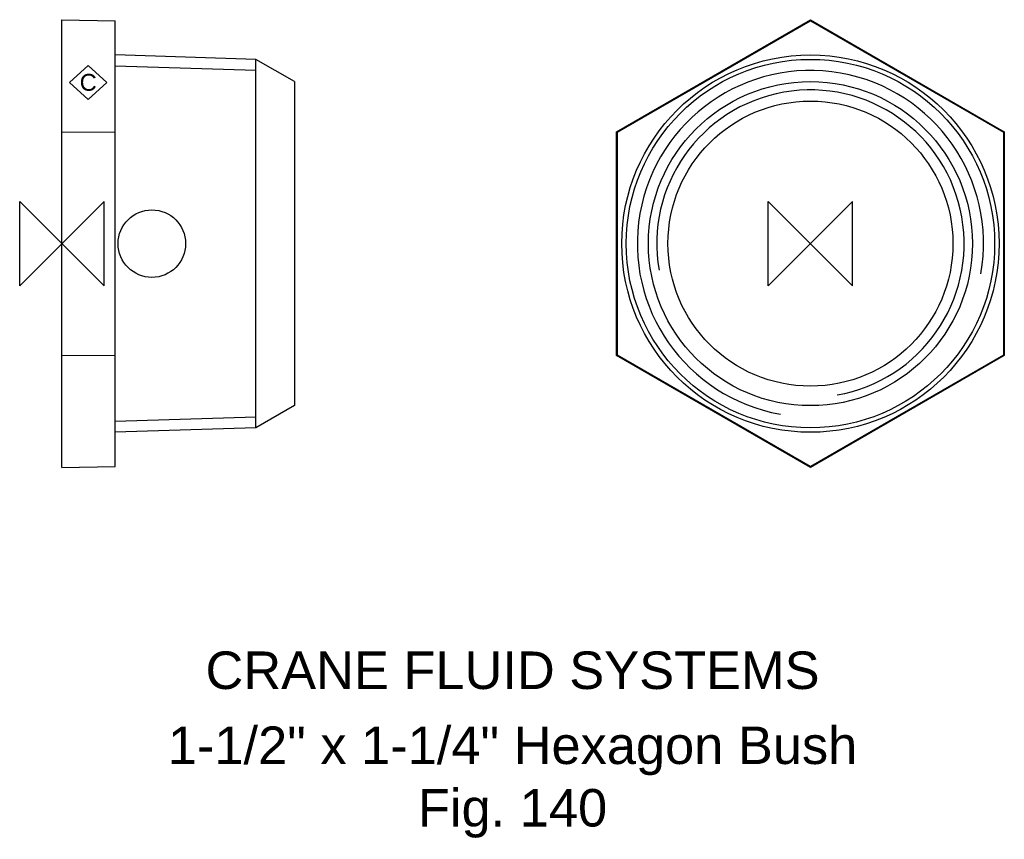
# Model space of a CAD drawing. Extents: x -6 to 126, y -79 to 30.
import ezdxf

# ---------------------------------------------------------------- set-up
doc = ezdxf.new("R2010")
doc.units = 0
doc.header["$MEASUREMENT"] = 0
doc.layers.get('0').update_dxf_attribs({"linetype": 'CONTINUOUS'})
for name, color, linetype in [('DETAIL', 2, 'CONTINUOUS'), ('ORIGIN', 6, 'CONTINUOUS'), ('SYMBOL', 3, 'CONTINUOUS')]:
    doc.layers.add(name, color=color, linetype=linetype)
doc.layers.add('TEXT', color=7, linetype='CONTINUOUS', lineweight=13)
doc.styles.add('fastrack', font='ARIAL.TTF')

# ---------------------------------------------------------------- blocks, each defined once
blk = doc.blocks.new('ZPO')
at = {"layer": 'ORIGIN'}
for p, q in [((-20, 20), (20, -20)), ((20, 20), (-20, -20)), ((-20, -20), (-20, 20)), ((20, -20), (20, 20))]:
    blk.add_line(p, q, dxfattribs=at)
blk = doc.blocks.new('C Symbol')
at = {"layer": 'SYMBOL'}
for p, q in [((-10, 0), (0, 9)), ((0, 9), (10, 0)), ((0, -9), (-10, 0)), ((10, 0), (0, -9))]:
    blk.add_line(p, q, dxfattribs=at)
at = {"layer": 'SYMBOL', "insert": (0, 0), "char_height": 9, "attachment_point": 5, "style": 'fastrack'}
blk.add_mtext('C', dxfattribs=at)

msp = doc.modelspace()

# ---------------------------------------------------------------- linework, layer by layer
at = {"layer": 'DETAIL'}
for p, q in [((0, 14.92), (0, 29.85)), ((0, 29.85), (7.1, 29.71)), ((7.1, 14.85), (7.1, 29.71)), ((73.96, 14.92), (99.81, 29.85)), ((74.08, 14.85), (99.81, 29.71)), ((99.81, 29.85), (125.66, 14.92)), ((99.81, 29.85), (99.81, 29.71)), ((99.81, 29.71), (125.53, 14.85)), ((25.87, 24.56), (7.1, 25.15)), ((25.87, 23.08), (7.1, 23.67)), ((25.87, -24.56), (25.87, 24.56)), ((31, 21.6), (25.87, 24.56)), ((25.87, -24.56), (25.87, 24.56)), ((31, 21.6), (31, -21.6)), ((0, -14.92), (0, 14.92)), ((0, 14.92), (7.1, 14.85)), ((7.1, -14.85), (7.1, 14.85)), ((73.96, -14.92), (73.96, 14.92)), ((73.96, 14.92), (74.08, 14.85)), ((74.08, -14.85), (74.08, 14.85)), ((125.66, 14.92), (125.53, 14.85)), ((125.53, 14.85), (125.53, -14.85)), ((125.66, 14.92), (125.66, -14.92)), ((0, -14.92), (7.1, -14.85)), ((0, -29.85), (0, -14.92)), ((7.1, -29.71), (7.1, -14.85)), ((73.96, -14.92), (74.08, -14.85)), ((99.81, -29.85), (73.96, -14.92)), ((99.81, -29.71), (74.08, -14.85)), ((125.53, -14.85), (99.81, -29.71)), ((125.66, -14.92), (99.81, -29.85)), ((125.66, -14.92), (125.53, -14.85)), ((31, -21.6), (25.87, -24.56)), ((7.1, -23.67), (25.87, -23.08)), ((25.87, -24.56), (7.1, -25.15)), ((0, -29.85), (7.1, -29.71)), ((99.81, -29.85), (99.81, -29.71))]:
    msp.add_line(p, q, dxfattribs=at)
for radius in [25.15, 24.56, 21.6, 19]:
    msp.add_circle((99.81, 0), radius, dxfattribs=at)
at = {"layer": 'DETAIL', "ltscale": 25.044592}
msp.add_arc((99.81, 0), 23.08, 350, 260, dxfattribs=at)
at = {"layer": 'DETAIL', "ltscale": 25.937275}
msp.add_arc((99.81, 0), 20.49, 280, 190, dxfattribs=at)
at = {"layer": 'ORIGIN'}
msp.add_circle((12, 0), 4.5, dxfattribs=at)

# ---------------------------------------------------------------- block references
at = {"xscale": 0.25, "yscale": 0.25, "zscale": 0.25}
msp.add_blockref('C Symbol', (3.51, 21.48), dxfattribs=at)
at = {"layer": 'ORIGIN', "xscale": 0.28125, "yscale": 0.28125, "zscale": 0.28125}
for p in [(0, 0), (99.81, 0)]:
    msp.add_blockref('ZPO', p, dxfattribs=at)

# ---------------------------------------------------------------- texts
at = {"layer": 'TEXT', "char_height": 5, "attachment_point": 2, "style": 'fastrack'}
for s, insert in [('CRANE FLUID SYSTEMS', (60.09, -54.37)), ('\\A1;1-1/2" x 1-1/4" Hexagon Bush\\PFig. 140', (60.09, -64.37))]:
    msp.add_mtext(s, dxfattribs=dict(at, insert=insert))

doc.saveas('drawing.dxf')
